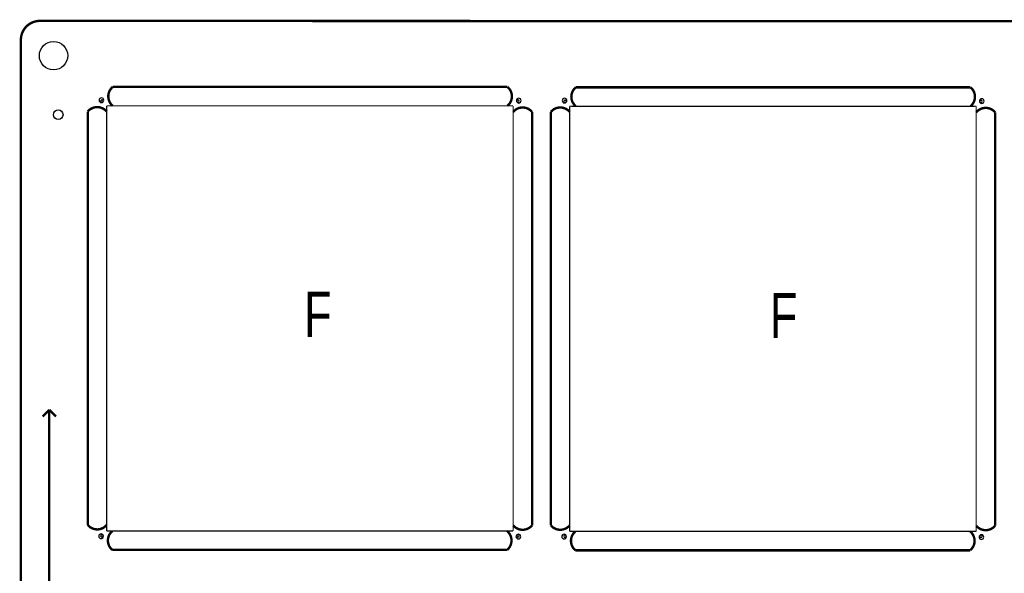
# Model space of a CAD drawing. Extents: x -9 to 199, y -9 to 108.
# Tile 6 of 7: x -9 to 95, y 49 to 108. Entities that reach past the tile are written whole.
import ezdxf
from ezdxf.enums import TextEntityAlignment as Align

# ---------------------------------------------------------------- set-up
doc = ezdxf.new("R2010")
doc.units = 0
for name, color, linetype in [('BG_OUTLINE', 7, 'CONTINUOUS'), ('BG_SILKSCREEN_TOP', 7, 'CONTINUOUS'), ('PIN_TOP', 100, 'CONTINUOUS')]:
    doc.layers.add(name, color=color, linetype=linetype)

msp = doc.modelspace()

# ---------------------------------------------------------------- linework, layer by layer
at = {"layer": 'BG_OUTLINE', "const_width": 0.254}
for points in [[(-9.031986, 105.82148, -0.414214), (-7.03199, 107.821476)], [(-7.03199, -9.031986), (197.06971, -9.113266, 0.414214), (199.069706, -7.11327), (199.069706, 105.7402, 0.414214), (197.06971, 107.740196), (4.275836, 107.821476)], [(0.685546, 100.832412, 0.471577), (0.685546, 98.830384)], [(42.436542, 98.830384, 0.471577), (42.436542, 100.832412)], [(49.67097, 100.791772, 0.471577), (49.67097, 98.789744)], [(91.421966, 98.789744, 0.471577), (91.421966, 100.791772)], [(-1.961388, 98.226118, -0.471577), (0.04064, 98.226118)], [(45.042836, 98.185478, 0.471577), (43.040808, 98.185478)], [(47.024036, 98.185478, -0.471577), (49.026064, 98.185478)], [(94.02826, 98.144838, 0.471577), (92.026232, 98.144838)], [(-1.961388, 54.475126, 0.471577), (0.04064, 54.475126)], [(43.040808, 54.434486, 0.471577), (45.042836, 54.434486)], [(47.024036, 54.434486, 0.471577), (49.026064, 54.434486)], [(92.026232, 54.393846, 0.471577), (94.02826, 54.393846)], [(0.644906, 53.83022, 0.471577), (0.644906, 51.828192)], [(42.395902, 51.828192, 0.471577), (42.395902, 53.83022)], [(49.63033, 53.78958, 0.471577), (49.63033, 51.787552)], [(91.381326, 51.787552, 0.471577), (91.381326, 53.78958)]]:
    msp.add_lwpolyline(points, format="xyb", dxfattribs=at)
at = {"layer": 'BG_OUTLINE'}
for points, const_width in [([(4.275836, 107.821476), (-7.03199, 107.821476)], 0.254), ([(4.275836, 107.821476), (4.27736, 107.823)], 0.254), ([(-9.031986, 103.78948), (-9.031986, 105.82148)], 0.254), ([(-9.031986, -4.99999), (-9.031986, 103.78948)], 0.254), ([(42.436542, 100.832412), (0.685546, 100.832412)], 0.254), ([(91.421966, 100.791772), (49.67097, 100.791772)], 0.254), ([(-1.961388, 54.475126), (-1.961388, 98.226118)], 0.254), ([(0.04064, 98.830384), (0.04064, 53.83022)], 0.127), ([(1.43764, 98.83013), (0.04064, 98.830384)], 0.127), ([(41.643554, 98.83013), (1.43764, 98.83013)], 0.127), ([(43.040808, 98.830384), (41.643554, 98.83013)], 0.127), ([(43.040554, 97.43313), (43.040808, 98.830384)], 0.127), ([(45.042836, 54.434486), (45.042836, 98.185478)], 0.254), ([(47.024036, 54.434486), (47.024036, 98.185478)], 0.254), ([(49.026064, 98.789744), (49.026064, 53.78958)], 0.127), ([(50.423064, 98.78949), (49.026064, 98.789744)], 0.127), ([(90.628978, 98.78949), (50.423064, 98.78949)], 0.127), ([(92.026232, 98.789744), (90.628978, 98.78949)], 0.127), ([(92.025978, 97.39249), (92.026232, 98.789744)], 0.127), ([(94.02826, 54.393846), (94.02826, 98.144838)], 0.254), ([(43.040554, 55.22722), (43.040554, 97.43313)], 0.127), ([(92.025978, 55.18658), (92.025978, 97.39249)], 0.127), ([(43.040808, 53.83022), (43.040554, 55.22722)], 0.127), ([(92.026232, 53.78958), (92.025978, 55.18658)], 0.127), ([(0.04064, 53.83022), (1.43764, 53.83022)], 0.127), ([(1.43764, 53.83022), (43.040808, 53.83022)], 0.127), ([(49.026064, 53.78958), (50.423064, 53.78958)], 0.127), ([(50.423064, 53.78958), (92.026232, 53.78958)], 0.127), ([(0.644906, 51.828192), (42.395902, 51.828192)], 0.254), ([(49.63033, 51.787552), (91.381326, 51.787552)], 0.254)]:
    msp.add_lwpolyline(points, dxfattribs=dict(at, const_width=const_width))
for points in [[(-0.258826, 99.422712, 1), (-0.758698, 99.422712)], [(-0.758698, 99.422712, 1), (-0.258826, 99.422712)], [(-0.34036, 99.338384, 1), (-0.59436, 99.338384)], [(-0.59436, 99.338384, 1), (-0.34036, 99.338384)], [(43.883072, 99.379786, 1), (43.3832, 99.379786)], [(43.3832, 99.379786, 1), (43.883072, 99.379786)], [(43.675808, 99.338384, 1), (43.421808, 99.338384)], [(43.421808, 99.338384, 1), (43.675808, 99.338384)], [(48.726598, 99.382072, 1), (48.226726, 99.382072)], [(48.226726, 99.382072, 1), (48.726598, 99.382072)], [(48.645064, 99.297744, 1), (48.391064, 99.297744)], [(48.391064, 99.297744, 1), (48.645064, 99.297744)], [(92.868496, 99.339146, 1), (92.368624, 99.339146)], [(92.368624, 99.339146, 1), (92.868496, 99.339146)], [(92.661232, 99.297744, 1), (92.407232, 99.297744)], [(92.407232, 99.297744, 1), (92.661232, 99.297744)], [(-0.301752, 53.280818, 1), (-0.801624, 53.280818)], [(-0.801624, 53.280818, 1), (-0.301752, 53.280818)], [(-0.34036, 53.32222, 1), (-0.59436, 53.32222)], [(-0.59436, 53.32222, 1), (-0.34036, 53.32222)], [(43.840146, 53.237892, 1), (43.340274, 53.237892)], [(43.340274, 53.237892, 1), (43.840146, 53.237892)], [(43.675808, 53.32222, 1), (43.421808, 53.32222)], [(43.421808, 53.32222, 1), (43.675808, 53.32222)], [(48.683672, 53.240178, 1), (48.1838, 53.240178)], [(48.1838, 53.240178, 1), (48.683672, 53.240178)], [(48.645064, 53.28158, 1), (48.391064, 53.28158)], [(48.391064, 53.28158, 1), (48.645064, 53.28158)], [(92.82557, 53.197252, 1), (92.325698, 53.197252)], [(92.325698, 53.197252, 1), (92.82557, 53.197252)], [(92.661232, 53.28158, 1), (92.407232, 53.28158)], [(92.407232, 53.28158, 1), (92.661232, 53.28158)]]:
    msp.add_lwpolyline(points, format="xyb", dxfattribs=at)
at = {"layer": 'BG_SILKSCREEN_TOP', "const_width": 0.254}
for points in [[(-6.028944, 66.646298), (-6.72592, 65.949322)], [(-6.02869, 66.646298), (-6.028944, 66.646298)], [(-6.02869, 31.317692), (-6.02869, 66.646298)], [(-6.024372, 66.644266), (-5.327396, 65.94729)]]:
    msp.add_lwpolyline(points, dxfattribs=at)
at = {"layer": 'PIN_TOP'}
for centre, radius in [((-5.58038, 104.14254), 1.499997), ((-5.08508, 97.89414), 0.508)]:
    msp.add_circle(centre, radius, dxfattribs=at)

# ---------------------------------------------------------------- texts
at = {"layer": 'BG_OUTLINE', "width": 0.75}
for p in [(22.3774, 74.3712), (71.654162, 74.246232)]:
    msp.add_text('F', height=4.7752, dxfattribs=at).set_placement(p, align=Align.CENTER)

doc.saveas('drawing.dxf')
